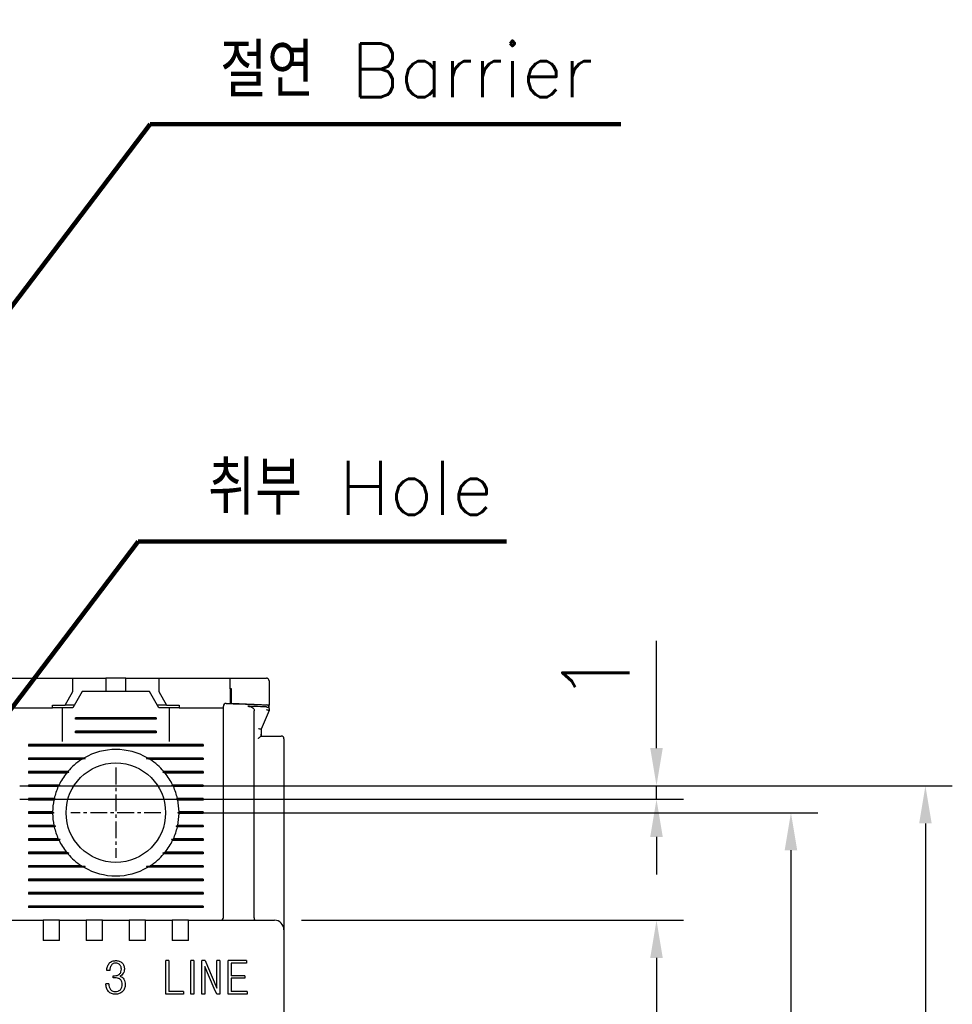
# Model space of a CAD drawing. Extents: x -7 to 1070, y -177 to 578.
# Tile 9 of 22: x 306 to 375, y 403 to 476. Entities that reach past the tile are written whole.
import ezdxf

# ---------------------------------------------------------------- set-up
doc = ezdxf.new("R2010")
doc.units = 0
doc.header["$MEASUREMENT"] = 0
doc.linetypes.add('CENTER', pattern=[2, 1.25, -0.25, 0.25, -0.25])
doc.layers.get('0').update_dxf_attribs({"linetype": 'CONTINUOUS'})
for name, color, linetype in [('cen', 1, 'CENTER'), ('di', 3, 'CONTINUOUS'), ('DIM', 3, 'CONTINUOUS')]:
    doc.layers.add(name, color=color, linetype=linetype)
doc.styles.add('KIM', font='ROMANS.shx', dxfattribs={"height": 5, "bigfont": 'GSG1.shx'})
doc.styles.get("Standard").update_dxf_attribs({"font": 'romans.shx', "height": 2, "bigfont": 'hgs.shx'})
doc.dimstyles.get("Standard").update_dxf_attribs({"dimscale": 0, "dimtxt": 2, "dimasz": 2, "dimexe": 0.5, "dimexo": 0.5, "dimgap": 1, "dimtad": 1, "dimdsep": 46, "dimtxsty": 'Standard', "dimcen": 0, "dimclrd": 3, "dimclre": 3, "dimclrt": 3, "dimadec": 0, "dimazin": 2, "dimtp": 0.1, "dimtm": 0.1, "dimtfac": 1, "dimtmove": 0, "dimatfit": 3, "dimfxl": 0, "dimtolj": 1, "dimarcsym": 0})
doc.dimstyles.new('STANDARD$0', dxfattribs={"dimtxt": 5, "dimasz": 5, "dimexe": 1, "dimexo": 2, "dimgap": 2, "dimtad": 1, "dimdec": 4, "dimzin": 12, "dimdsep": 46, "dimtxsty": 'KIM', "dimcen": -1, "dimdle": 0.1, "dimadec": 0, "dimazin": 0, "dimtfac": 1, "dimtdec": 4, "dimtmove": 0, "dimatfit": 3, "dimfxl": 0, "dimtolj": 1, "dimtzin": 0, "dimarcsym": 0})

# ---------------------------------------------------------------- blocks, each defined once
blk = doc.blocks.new('*D172')
at = {"layer": 'di'}
for p, q in [((318.521, 417.049), (365.456, 417.049)), ((363.456, 414.249), (363.456, 339.849)), ((318.521, 337.049), (365.456, 337.049))]:
    blk.add_line(p, q, dxfattribs=at)
for points in [[(362.989, 414.249), (363.922, 414.249), (363.456, 417.049)], [(362.989, 339.849), (363.922, 339.849), (363.456, 337.049)]]:
    blk.add_solid(points, dxfattribs=at)
at = {"layer": 'di', "insert": (360.456, 377.049), "char_height": 2, "attachment_point": 5, "rotation": 90}
blk.add_mtext('\\A1;80', dxfattribs=at)
blk = doc.blocks.new('*D173')
at = {"layer": 'di'}
for p, q in [((327.045, 409.049), (355.456, 409.049)), ((353.456, 406.249), (353.456, 347.849)), ((327.045, 345.049), (355.456, 345.049))]:
    blk.add_line(p, q, dxfattribs=at)
for points in [[(352.989, 406.249), (353.922, 406.249), (353.456, 409.049)], [(352.989, 347.849), (353.922, 347.849), (353.456, 345.049)]]:
    blk.add_solid(points, dxfattribs=at)
at = {"layer": 'di', "insert": (350.456, 377.049), "char_height": 2, "attachment_point": 5, "rotation": 90}
blk.add_mtext('\\A1;64', dxfattribs=at)
blk = doc.blocks.new('*D174')
at = {"layer": 'di'}
for p, q in [((306.1, 419.049), (375.456, 419.049)), ((373.456, 416.249), (373.456, 337.849)), ((306.021, 335.049), (375.456, 335.049))]:
    blk.add_line(p, q, dxfattribs=at)
for points in [[(372.989, 416.249), (373.922, 416.249), (373.456, 419.049)], [(372.989, 337.849), (373.922, 337.849), (373.456, 335.049)]]:
    blk.add_solid(points, dxfattribs=at)
at = {"layer": 'di', "insert": (370.456, 377.049), "char_height": 2, "attachment_point": 5, "rotation": 90}
blk.add_mtext('\\A1;84', dxfattribs=at)
blk = doc.blocks.new('*D183')
at = {"layer": 'DIM'}
for p, q in [((353.456, 421.849), (353.456, 429.839)), ((306.1, 419.049), (355.456, 419.049)), ((353.456, 418.049), (353.456, 419.049)), ((306.1, 418.049), (355.456, 418.049)), ((353.456, 415.249), (353.456, 412.449))]:
    blk.add_line(p, q, dxfattribs=at)
for points in [[(352.989, 421.849), (353.922, 421.849), (353.456, 419.049)], [(352.989, 415.249), (353.922, 415.249), (353.456, 418.049)]]:
    blk.add_solid(points, dxfattribs=at)
at = {"layer": 'DIM', "insert": (348.956, 427.244), "char_height": 5, "attachment_point": 5, "rotation": 90, "style": 'KIM'}
blk.add_mtext('\\A1;1', dxfattribs=at)

msp = doc.modelspace()

# ---------------------------------------------------------------- linework, layer by layer
for p, q in [((304.745, 427.049), (310.045, 427.049)), ((310.045, 426.049), (310.045, 427.049)), ((310.045, 427.049), (311.995, 427.049)), ((311.995, 427.049), (312.495, 427.049)), ((312.495, 427.049), (312.495, 426.049)), ((313.995, 427.049), (312.495, 427.049)), ((313.995, 426.049), (313.995, 427.049)), ((313.995, 427.049), (314.495, 427.049)), ((314.495, 427.049), (316.445, 427.049)), ((316.445, 427.049), (316.445, 426.049)), ((316.445, 427.049), (321.745, 427.049)), ((321.745, 426.262), (321.745, 427.049)), ((321.745, 426.262), (321.745, 425.163)), ((321.845, 425.159), (321.845, 426.258)), ((324.645, 426.849), (324.645, 425.049)), ((309.468, 425.049), (310.045, 426.049)), ((310.745, 426.049), (310.052, 424.849)), ((315.745, 426.049), (310.745, 426.049)), ((316.438, 424.849), (315.745, 426.049)), ((316.445, 426.049), (317.022, 425.049)), ((305.245, 424.849), (308.545, 424.849)), ((308.545, 425.049), (309.468, 425.049)), ((308.545, 424.849), (308.545, 425.049)), ((309.245, 424.849), (308.545, 424.849)), ((309.245, 424.849), (309.245, 422.349)), ((310.052, 424.849), (309.245, 424.849)), ((310.168, 425.049), (309.468, 425.049)), ((317.022, 425.049), (316.322, 425.049)), ((317.245, 424.849), (316.438, 424.849)), ((317.022, 425.049), (317.945, 425.049)), ((317.245, 422.349), (317.245, 424.849)), ((317.945, 424.849), (317.245, 424.849)), ((317.945, 425.049), (317.945, 424.849)), ((317.945, 424.849), (321.245, 424.849)), ((324.645, 425.049), (321.845, 425.159)), ((324.445, 424.908), (324.452, 424.907)), ((324.645, 424.904), (324.645, 425.049)), ((324.645, 424.776), (324.645, 424.649)), ((310.245, 423.991), (310.245, 424.106)), ((316.245, 424.106), (310.245, 424.106)), ((316.245, 424.049), (310.245, 424.049)), ((316.245, 423.991), (310.245, 423.991)), ((316.245, 424.106), (316.245, 423.991)), ((321.245, 409.249), (321.245, 424.091)), ((323.545, 409.235), (323.545, 424.629)), ((324.645, 424.649), (324.045, 423.249)), ((324.645, 424.649), (324.645, 424.649)), ((324.045, 423.249), (324.045, 422.882)), ((324.045, 423.249), (324.045, 423.249)), ((310.245, 422.991), (310.245, 423.106)), ((316.245, 423.106), (310.245, 423.106)), ((316.245, 423.049), (310.245, 423.049)), ((316.245, 422.991), (310.245, 422.991)), ((316.245, 423.106), (316.245, 422.991)), ((324.044, 422.749), (325.045, 422.749)), ((324.045, 422.882), (324.045, 422.749)), ((325.745, 422.549), (325.745, 409.176)), ((306.745, 422.106), (306.745, 421.991)), ((319.745, 422.106), (306.745, 422.106)), ((319.745, 422.049), (306.745, 422.049)), ((319.745, 421.991), (306.745, 421.991)), ((319.745, 422.106), (319.745, 421.991)), ((310.873, 421.106), (306.745, 421.106)), ((306.745, 421.106), (306.745, 420.991)), ((310.973, 421.049), (306.745, 421.049)), ((310.973, 421.049), (310.686, 420.991)), ((310.873, 421.106), (310.973, 421.049)), ((315.516, 421.049), (315.617, 421.106)), ((315.804, 420.991), (315.516, 421.049)), ((319.745, 421.049), (315.516, 421.049)), ((319.745, 421.106), (315.617, 421.106)), ((319.745, 421.106), (319.745, 420.991)), ((310.686, 420.991), (306.745, 420.991)), ((319.745, 420.991), (315.804, 420.991)), ((309.676, 420.106), (306.745, 420.106)), ((306.745, 420.106), (306.745, 419.991)), ((309.758, 420.049), (306.745, 420.049)), ((309.58, 419.991), (306.745, 419.991)), ((310.845, 419.849), (310.846, 419.865)), ((315.644, 419.865), (315.645, 419.849)), ((319.745, 420.049), (316.732, 420.049)), ((319.745, 420.106), (316.814, 420.106)), ((319.745, 419.991), (316.91, 419.991)), ((319.745, 420.106), (319.745, 419.991)), ((309.019, 419.106), (306.745, 419.106)), ((306.745, 419.106), (306.745, 418.991)), ((309.102, 419.049), (306.745, 419.049)), ((308.965, 418.991), (306.745, 418.991)), ((319.745, 419.049), (317.387, 419.049)), ((319.745, 419.106), (317.47, 419.106)), ((319.745, 418.991), (317.525, 418.991)), ((319.745, 419.106), (319.745, 418.991)), ((308.665, 418.106), (306.745, 418.106)), ((306.745, 418.106), (306.745, 417.991)), ((308.665, 418.106), (308.755, 418.049)), ((317.735, 418.049), (317.824, 418.106)), ((319.745, 418.106), (317.824, 418.106)), ((319.745, 418.106), (319.745, 417.991)), ((308.755, 418.049), (306.745, 418.049)), ((308.64, 417.991), (306.745, 417.991)), ((308.755, 418.049), (308.64, 417.991)), ((317.849, 417.991), (317.735, 418.049)), ((319.745, 418.049), (317.735, 418.049)), ((319.745, 417.991), (317.849, 417.991)), ((308.545, 417.106), (306.745, 417.106)), ((306.745, 417.106), (306.745, 416.991)), ((308.645, 417.049), (306.745, 417.049)), ((308.545, 416.991), (306.745, 416.991)), ((308.545, 417.106), (308.645, 417.049)), ((308.645, 417.049), (308.545, 416.991)), ((317.845, 417.049), (317.945, 417.106)), ((319.745, 417.049), (317.845, 417.049)), ((317.945, 416.991), (317.845, 417.049)), ((319.745, 417.106), (317.945, 417.106)), ((319.745, 416.991), (317.945, 416.991)), ((319.745, 417.106), (319.745, 416.991)), ((308.64, 416.106), (306.745, 416.106)), ((306.745, 416.106), (306.745, 415.991)), ((308.755, 416.049), (306.745, 416.049)), ((308.665, 415.991), (306.745, 415.991)), ((308.64, 416.106), (308.755, 416.049)), ((308.755, 416.049), (308.665, 415.991)), ((317.735, 416.049), (317.849, 416.106)), ((319.745, 416.049), (317.735, 416.049)), ((317.824, 415.991), (317.735, 416.049)), ((319.745, 415.991), (317.824, 415.991)), ((319.745, 416.106), (317.849, 416.106)), ((319.745, 416.106), (319.745, 415.991)), ((308.965, 415.106), (306.745, 415.106)), ((306.745, 415.106), (306.745, 414.991)), ((309.102, 415.049), (306.745, 415.049)), ((309.019, 414.991), (306.745, 414.991)), ((319.745, 415.049), (317.387, 415.049)), ((319.745, 414.991), (317.47, 414.991)), ((319.745, 415.106), (317.525, 415.106)), ((319.745, 415.106), (319.745, 414.991)), ((309.58, 414.106), (306.745, 414.106)), ((306.745, 414.106), (306.745, 413.991)), ((309.758, 414.049), (306.745, 414.049)), ((309.676, 413.991), (306.745, 413.991)), ((310.845, 414.233), (310.845, 414.249)), ((315.645, 414.249), (315.645, 414.233)), ((319.745, 414.049), (316.732, 414.049)), ((319.745, 413.991), (316.814, 413.991)), ((319.745, 414.106), (316.91, 414.106)), ((319.745, 414.106), (319.745, 413.991)), ((310.686, 413.106), (306.745, 413.106)), ((306.745, 413.106), (306.745, 412.991)), ((310.973, 413.049), (306.745, 413.049)), ((310.873, 412.991), (306.745, 412.991)), ((310.686, 413.106), (310.973, 413.049)), ((310.973, 413.049), (310.873, 412.991)), ((315.516, 413.049), (315.804, 413.106)), ((319.745, 413.049), (315.516, 413.049)), ((315.617, 412.991), (315.516, 413.049)), ((319.745, 412.991), (315.617, 412.991)), ((319.745, 413.106), (315.804, 413.106)), ((319.745, 413.106), (319.745, 412.991)), ((306.745, 412.106), (306.745, 411.991)), ((319.745, 412.106), (306.745, 412.106)), ((319.745, 412.049), (306.745, 412.049)), ((319.745, 411.991), (306.745, 411.991)), ((319.745, 412.106), (319.745, 411.991)), ((306.745, 411.106), (306.745, 410.991)), ((319.745, 411.106), (306.745, 411.106)), ((319.745, 411.049), (306.745, 411.049)), ((319.745, 410.991), (306.745, 410.991)), ((319.745, 411.106), (319.745, 410.991)), ((306.745, 410.106), (306.745, 409.991)), ((319.745, 410.106), (306.745, 410.106)), ((319.745, 410.049), (306.745, 410.049)), ((319.745, 410.106), (319.745, 409.991)), ((319.745, 409.991), (306.745, 409.991)), ((293.645, 409.049), (307.845, 409.049)), ((307.845, 409.049), (307.845, 408.357)), ((309.045, 409.049), (307.845, 409.049)), ((309.045, 409.049), (311.045, 409.049)), ((309.045, 408.357), (309.045, 409.049)), ((311.045, 409.049), (311.045, 408.357)), ((312.245, 409.049), (311.045, 409.049)), ((312.245, 409.049), (314.245, 409.049)), ((312.245, 408.357), (312.245, 409.049)), ((314.245, 409.049), (314.245, 408.357)), ((315.445, 409.049), (314.245, 409.049)), ((315.445, 409.049), (317.445, 409.049)), ((315.445, 408.357), (315.445, 409.049)), ((317.445, 409.049), (317.445, 408.357)), ((318.645, 409.049), (317.445, 409.049)), ((318.645, 409.049), (325.045, 409.049)), ((318.645, 408.357), (318.645, 409.049)), ((323.545, 409.235), (323.545, 409.233)), ((325.745, 409.176), (325.745, 408.349)), ((307.845, 408.357), (307.845, 407.549)), ((309.045, 407.549), (309.045, 408.357)), ((311.045, 408.357), (311.045, 407.549)), ((312.245, 407.549), (312.245, 408.357)), ((314.245, 408.357), (314.245, 407.549)), ((315.445, 407.549), (315.445, 408.357)), ((317.445, 408.357), (317.445, 407.549)), ((318.645, 407.549), (318.645, 408.357)), ((325.745, 408.349), (325.745, 345.749)), ((309.045, 407.549), (307.845, 407.549)), ((312.245, 407.549), (311.045, 407.549)), ((315.445, 407.549), (314.245, 407.549)), ((318.645, 407.549), (317.445, 407.549)), ((316.969, 403.549), (316.969, 406.049)), ((317.194, 406.049), (316.969, 406.049)), ((317.194, 406.049), (317.194, 403.741)), ((319.048, 406.052), (318.826, 406.052)), ((318.826, 403.552), (318.826, 406.052)), ((319.048, 406.052), (319.048, 403.552)), ((319.637, 403.549), (319.637, 406.049)), ((319.882, 406.049), (319.637, 406.049)), ((319.882, 406.049), (320.054, 405.632)), ((320.054, 405.632), (320.759, 403.997)), ((320.759, 403.997), (320.759, 406.049)), ((320.983, 406.049), (320.759, 406.049)), ((320.983, 406.049), (320.983, 403.549)), ((321.605, 403.549), (321.605, 406.049)), ((322.969, 406.049), (321.605, 406.049)), ((322.969, 405.856), (321.829, 405.856)), ((321.829, 405.856), (321.829, 404.927)), ((322.969, 406.049), (322.969, 405.856)), ((312.794, 405.312), (312.569, 405.312)), ((313.05, 404.767), (313.05, 404.927)), ((320.567, 403.966), (319.862, 405.6)), ((319.862, 405.6), (319.862, 403.549)), ((322.847, 404.927), (321.829, 404.927)), ((322.847, 404.927), (322.847, 404.735)), ((312.729, 404.318), (312.505, 404.318)), ((322.847, 404.735), (321.829, 404.735)), ((321.829, 404.735), (321.829, 403.741)), ((318.285, 403.549), (316.969, 403.549)), ((318.285, 403.741), (317.194, 403.741)), ((318.285, 403.741), (318.285, 403.549)), ((319.048, 403.552), (318.826, 403.552)), ((319.862, 403.549), (319.637, 403.549)), ((320.755, 403.549), (320.567, 403.966)), ((320.983, 403.549), (320.755, 403.549)), ((323.012, 403.549), (321.605, 403.549)), ((323.012, 403.741), (321.829, 403.741)), ((323.012, 403.741), (323.012, 403.549))]:
    msp.add_line(p, q)
at = {"flags": 128}
for points in [[(321.845, 426.258), (321.832, 426.259), (321.82, 426.259), (321.807, 426.26), (321.795, 426.26), (321.782, 426.261), (321.77, 426.261), (321.757, 426.262), (321.745, 426.262)], [(309.676, 420.106), (309.718, 420.077), (309.758, 420.049)], [(316.732, 420.049), (316.772, 420.077), (316.814, 420.106)], [(309.019, 419.106), (309.085, 419.061), (309.102, 419.049)], [(309.102, 415.049), (309.085, 415.037), (309.019, 414.991)], [(317.47, 414.991), (317.404, 415.037), (317.387, 415.049)], [(309.758, 414.049), (309.718, 414.021), (309.676, 413.991)], [(316.814, 413.991), (316.772, 414.021), (316.732, 414.049)], [(313.05, 404.927), (313.097, 404.925), (313.134, 404.923)], [(313.155, 404.77), (313.096, 404.768), (313.05, 404.767)]]:
    msp.add_lwpolyline(points, dxfattribs=at)
msp.add_circle((313.245, 417.049), 3.7)
for centre, radius, start, end in [((321.445, 424.974), 0.2, 87.92339, 180), ((324.445, 424.857), 0.2, 0, 87.62227), ((325.545, 422.549), 0.2, 0, 90), ((313.245, 417.049), 4.7, 59.69459, 120.30541), ((313.245, 417.049), 4.7, 122.98851, 139.41451), ((313.245, 417.049), 4.7, 40.58549, 57.01149), ((313.245, 417.049), 4.7, 141.24336, 154.03539), ((313.245, 417.049), 4.7, 25.96461, 38.75664), ((313.245, 417.049), 4.7, 155.59098, 166.99418), ((313.245, 417.049), 4.7, 13.00582, 24.40902), ((313.245, 417.049), 4.7, 168.43486, 179.29616), ((313.245, 417.049), 4.7, 0.70384, 11.56514), ((313.245, 417.049), 4.7, 180.70384, 191.56514), ((313.245, 417.049), 4.7, 348.43486, 359.29616), ((313.245, 417.049), 4.7, 193.00582, 204.40902), ((313.245, 417.049), 4.7, 335.59098, 346.99418), ((313.245, 417.049), 4.7, 205.96461, 218.75664), ((313.245, 417.049), 4.7, 321.24336, 334.03539), ((313.245, 417.049), 4.7, 220.58549, 237.01149), ((313.245, 417.049), 4.7, 302.98851, 319.41451), ((313.245, 417.049), 4.7, 239.69459, 300.30541), ((321.045, 409.249), 0.2, 270, 0), ((325.045, 408.349), 0.7, 0, 90)]:
    msp.add_arc(centre, radius, start, end)
for points, knots in [([(321.745, 427.049), (322.458, 427.049), (323.358, 427.049), (324.258, 427.049), (324.445, 427.049)], [0, 0, 0, 0, 0.792364, 1, 1, 1, 1]), ([(324.645, 426.849), (324.638, 426.894), (324.63, 426.95), (324.566, 427.009), (324.532, 427.03), (324.494, 427.044), (324.465, 427.048), (324.449, 427.049), (324.445, 427.049)], [0, 0, 0, 0, 0.582295, 0.707133, 0.83265, 0.904335, 0.976667, 1, 1, 1, 1]), ([(321.245, 424.091), (321.245, 424.125), (321.245, 424.27), (321.245, 424.514), (321.245, 424.768), (321.245, 424.94), (321.245, 424.962), (321.245, 424.974)], [0, 0, 0, 0, 0.071852, 0.304045, 0.536089, 0.768042, 1, 1, 1, 1]), ([(321.452, 425.173), (321.624, 425.167), (322.624, 425.131), (323.624, 425.09), (324.453, 425.057)], [0, 0, 0, 0, 0.17144, 1, 1, 1, 1]), ([(323.067, 424.963), (323.15, 424.954), (323.278, 424.939), (323.424, 424.858), (323.502, 424.778), (323.54, 424.699), (323.543, 424.65), (323.545, 424.629)], [0, 0, 0, 0, 0.386444, 0.5980593, 0.7673494, 0.9030567, 1, 1, 1, 1]), ([(324.445, 424.908), (324.145, 424.92), (323.685, 424.939), (323.226, 424.957), (323.067, 424.963)], [0, 0, 0, 0, 0.652978, 1, 1, 1, 1]), ([(324.445, 424.714), (324.446, 424.713), (324.462, 424.71), (324.501, 424.702), (324.556, 424.688), (324.605, 424.672), (324.638, 424.658), (324.643, 424.652), (324.645, 424.649)], [0, 0, 0, 0, 0.0143064, 0.1552583, 0.3703962, 0.5814888, 0.7907073, 1, 1, 1, 1]), ([(324.452, 424.907), (324.472, 424.906), (324.514, 424.903), (324.568, 424.883), (324.612, 424.854), (324.638, 424.818), (324.645, 424.79), (324.645, 424.777), (324.645, 424.776)], [0, 0, 0, 0, 0.188749, 0.377161, 0.574273, 0.792588, 0.990737, 1, 1, 1, 1]), ([(323.845, 423.313), (323.846, 423.313), (323.862, 423.309), (323.901, 423.301), (323.956, 423.287), (324.005, 423.272), (324.038, 423.258), (324.043, 423.252), (324.045, 423.249)], [0, 0, 0, 0, 0.014303, 0.155269, 0.370412, 0.5815, 0.790723, 1, 1, 1, 1]), ([(323.845, 422.571), (323.846, 422.572), (323.854, 422.581), (323.891, 422.617), (323.948, 422.671), (324, 422.718), (324.032, 422.744), (324.04, 422.747), (324.044, 422.749)], [0, 0, 0, 0, 0.007909, 0.106332, 0.436952, 0.679895, 0.839402, 1, 1, 1, 1]), ([(324.044, 422.749), (324.044, 422.793), (324.045, 422.838), (324.045, 422.881), (324.045, 422.882)], [0, 0, 0, 0, 0.9895606, 1, 1, 1, 1]), ([(325.045, 422.749), (325.101, 422.749), (325.213, 422.749), (325.362, 422.749), (325.475, 422.749), (325.536, 422.749), (325.542, 422.749), (325.545, 422.749)], [0, 0, 0, 0, 0.212947, 0.425872, 0.639421, 0.854292, 1, 1, 1, 1]), ([(309.758, 420.049), (309.74, 420.043), (309.68, 420.024), (309.621, 420.005), (309.58, 419.991)], [0, 0, 0, 0, 0.296334, 1, 1, 1, 1]), ([(316.91, 419.991), (316.868, 420.005), (316.809, 420.024), (316.75, 420.043), (316.732, 420.049)], [0, 0, 0, 0, 0.703666, 1, 1, 1, 1]), ([(309.102, 419.049), (309.099, 419.047), (309.053, 419.028), (309.007, 419.009), (308.965, 418.991)], [0, 0, 0, 0, 0.076336, 1, 1, 1, 1]), ([(317.387, 419.049), (317.393, 419.053), (317.421, 419.072), (317.448, 419.091), (317.47, 419.106)], [0, 0, 0, 0, 0.205242, 1, 1, 1, 1]), ([(317.525, 418.991), (317.483, 419.009), (317.437, 419.028), (317.391, 419.047), (317.387, 419.049)], [0, 0, 0, 0, 0.923664, 1, 1, 1, 1]), ([(308.965, 415.106), (309.007, 415.089), (309.053, 415.069), (309.099, 415.05), (309.102, 415.049)], [0, 0, 0, 0, 0.922333, 1, 1, 1, 1]), ([(317.387, 415.049), (317.391, 415.05), (317.437, 415.069), (317.483, 415.089), (317.525, 415.106)], [0, 0, 0, 0, 0.077667, 1, 1, 1, 1]), ([(309.58, 414.106), (309.621, 414.093), (309.68, 414.073), (309.74, 414.054), (309.758, 414.049)], [0, 0, 0, 0, 0.7026108, 1, 1, 1, 1]), ([(316.732, 414.049), (316.75, 414.054), (316.809, 414.073), (316.868, 414.093), (316.91, 414.106)], [0, 0, 0, 0, 0.2973892, 1, 1, 1, 1]), ([(323.598, 409.049), (323.598, 409.049), (323.595, 409.049), (323.586, 409.052), (323.572, 409.07), (323.558, 409.112), (323.548, 409.167), (323.546, 409.211), (323.545, 409.233)], [0, 0, 0, 0, 0.013217, 0.115338, 0.344001, 0.565226, 0.78254, 1, 1, 1, 1]), ([(312.569, 405.312), (312.577, 405.411), (312.591, 405.61), (312.704, 405.774), (312.76, 405.856)], [0, 0, 0, 0, 0.502485, 1, 1, 1, 1]), ([(312.76, 405.856), (312.791, 405.886), (312.854, 405.947), (313.01, 406.03), (313.141, 406.041), (313.228, 406.049)], [0, 0, 0, 0, 0.251597, 0.501735, 1, 1, 1, 1]), ([(312.914, 405.716), (312.877, 405.654), (312.803, 405.529), (312.797, 405.384), (312.794, 405.312)], [0, 0, 0, 0, 0.496748, 1, 1, 1, 1]), ([(313.23, 405.856), (313.17, 405.851), (313.08, 405.843), (312.975, 405.781), (312.935, 405.738), (312.914, 405.716)], [0, 0, 0, 0, 0.499036, 0.748555, 1, 1, 1, 1]), ([(313.228, 406.049), (313.317, 406.043), (313.451, 406.034), (313.616, 405.963), (313.683, 405.905), (313.717, 405.876)], [0, 0, 0, 0, 0.500587, 0.749875, 1, 1, 1, 1]), ([(313.548, 405.731), (313.527, 405.751), (313.484, 405.791), (313.378, 405.846), (313.289, 405.852), (313.23, 405.856)], [0, 0, 0, 0, 0.2499034, 0.499161, 1, 1, 1, 1]), ([(313.659, 405.4), (313.655, 405.46), (313.649, 405.549), (313.604, 405.661), (313.567, 405.708), (313.548, 405.731)], [0, 0, 0, 0, 0.500512, 0.7499, 1, 1, 1, 1]), ([(313.717, 405.876), (313.744, 405.844), (313.798, 405.781), (313.869, 405.628), (313.878, 405.502), (313.883, 405.418)], [0, 0, 0, 0, 0.249365, 0.498292, 1, 1, 1, 1]), ([(313.134, 404.923), (313.203, 404.927), (313.306, 404.933), (313.437, 404.982), (313.491, 405.024), (313.518, 405.045)], [0, 0, 0, 0, 0.500518, 0.750129, 1, 1, 1, 1]), ([(313.518, 405.045), (313.541, 405.069), (313.586, 405.116), (313.647, 405.235), (313.654, 405.334), (313.659, 405.4)], [0, 0, 0, 0, 0.25034, 0.499811, 1, 1, 1, 1]), ([(313.796, 405.102), (313.761, 405.058), (313.691, 404.97), (313.594, 404.913), (313.545, 404.885)], [0, 0, 0, 0, 0.500746, 1, 1, 1, 1]), ([(313.883, 405.418), (313.88, 405.362), (313.874, 405.25), (313.822, 405.151), (313.796, 405.102)], [0, 0, 0, 0, 0.50203, 1, 1, 1, 1]), ([(312.696, 403.755), (312.665, 403.794), (312.603, 403.874), (312.521, 404.062), (312.511, 404.215), (312.505, 404.318)], [0, 0, 0, 0, 0.248919, 0.497544, 1, 1, 1, 1]), ([(312.729, 404.318), (312.732, 404.241), (312.738, 404.089), (312.817, 403.959), (312.856, 403.894)], [0, 0, 0, 0, 0.502132, 1, 1, 1, 1]), ([(313.578, 404.65), (313.547, 404.671), (313.486, 404.713), (313.342, 404.761), (313.23, 404.766), (313.155, 404.77)], [0, 0, 0, 0, 0.248672, 0.497724, 1, 1, 1, 1]), ([(313.545, 404.885), (313.606, 404.863), (313.726, 404.819), (313.809, 404.721), (313.85, 404.671)], [0, 0, 0, 0, 0.500523, 1, 1, 1, 1]), ([(313.723, 404.277), (313.719, 404.347), (313.712, 404.45), (313.651, 404.577), (313.602, 404.625), (313.578, 404.65)], [0, 0, 0, 0, 0.50017, 0.749372, 1, 1, 1, 1]), ([(313.583, 403.884), (313.606, 403.911), (313.653, 403.965), (313.711, 404.098), (313.718, 404.206), (313.723, 404.277)], [0, 0, 0, 0, 0.249797, 0.498979, 1, 1, 1, 1]), ([(313.947, 404.275), (313.94, 404.178), (313.928, 404.032), (313.843, 403.855), (313.778, 403.782), (313.746, 403.746)], [0, 0, 0, 0, 0.49928, 0.748692, 1, 1, 1, 1]), ([(313.85, 404.671), (313.88, 404.609), (313.94, 404.483), (313.945, 404.344), (313.947, 404.275)], [0, 0, 0, 0, 0.500392, 1, 1, 1, 1]), ([(313.213, 403.549), (313.117, 403.557), (312.973, 403.569), (312.801, 403.656), (312.731, 403.722), (312.696, 403.755)], [0, 0, 0, 0, 0.4994776, 0.7489892, 1, 1, 1, 1]), ([(312.856, 403.894), (312.878, 403.87), (312.923, 403.823), (313.037, 403.756), (313.135, 403.747), (313.201, 403.741)], [0, 0, 0, 0, 0.250679, 0.500117, 1, 1, 1, 1]), ([(313.201, 403.741), (313.271, 403.746), (313.376, 403.754), (313.504, 403.814), (313.557, 403.861), (313.583, 403.884)], [0, 0, 0, 0, 0.499525, 0.748942, 1, 1, 1, 1]), ([(313.746, 403.746), (313.667, 403.686), (313.509, 403.566), (313.312, 403.555), (313.213, 403.549)], [0, 0, 0, 0, 0.498843, 1, 1, 1, 1])]:
    msp.add_open_spline(points, degree=3, knots=knots)
at = {"layer": 'cen'}
for p, q in [((313.245, 420.404), (313.245, 413.694)), ((316.6, 417.049), (309.89, 417.049))]:
    msp.add_line(p, q, dxfattribs=at)

# ---------------------------------------------------------------- texts
at = {"layer": 'di', "char_height": 4, "attachment_point": 7}
for s, insert in [('절연 Barrier', (321.002, 470.253)), ('취부 Hole', (320.102, 439.203))]:
    msp.add_mtext(s, dxfattribs=dict(at, insert=insert))

# ---------------------------------------------------------------- dimensions: what is measured, and where the dimension line sits
at = {"layer": 'di'}
for base, p1, p2, picture, middle in [((373.456, 335.049), (304.1, 419.049), (304.021, 335.049), '*D174', (373.456, 377.049)), ((363.456, 337.049), (316.521, 417.049), (316.521, 337.049), '*D172', (363.456, 377.049)), ((353.456, 345.049), (325.045, 409.049), (325.045, 345.049), '*D173', (353.456, 377.049))]:
    dim = msp.add_linear_dim(base=base, p1=p1, p2=p2, angle=270, dimstyle='STANDARD$0', override={"dimtxt": 3, "dimasz": 2.8, "dimexe": 2, "dimdec": 2, "dimzin": 8, "dimtxsty": 'Standard', "dimcen": 0, "dimclrd": 256, "dimclre": 256, "dimclrt": 256, "dimadec": 2, "dimazin": 2, "dimtfac": 0.6, "dimtdec": 2, "dimtmove": 0, "dimtzin": 8, "dimlwd": 65535, "dimlwe": 65535, "dimarcsym": 1}, dxfattribs=at)
    dim.commit()
    dim.dimension.update_dxf_attribs({"geometry": picture, "text_midpoint": middle, "dimtype": 160})
at = {"layer": 'DIM'}
dim = msp.add_linear_dim(base=(353.456, 419.049), p1=(304.1, 418.049), p2=(304.1, 419.049), angle=90, dimstyle='STANDARD$0', override={"dimtxt": 3, "dimasz": 2.8, "dimexe": 2, "dimdec": 2, "dimzin": 8, "dimcen": 0, "dimclrd": 256, "dimclre": 256, "dimclrt": 256, "dimadec": 2, "dimazin": 2, "dimtfac": 0.6, "dimtdec": 2, "dimtzin": 8, "dimlwd": 65535, "dimlwe": 65535, "dimarcsym": 1}, dxfattribs=at)
dim.commit()
dim.dimension.update_dxf_attribs({"geometry": '*D183', "text_midpoint": (348.956, 427.244)})

# ---------------------------------------------------------------- leaders
at = {"layer": 'di', "annotation_type": 0, "has_hookline": 1, "hookline_direction": 0}
for points, text_width in [([(301.645, 449.637), (315.802, 468.253), (319.002, 468.253)], 29.81), ([(300.745, 418.587), (314.902, 437.203), (318.102, 437.203)], 22.19)]:
    msp.add_leader(points, dimstyle='Standard', override={"dimscale": 1, "dimtxt": 4, "dimasz": 3.2, "dimexe": 2, "dimexo": 2, "dimgap": 2, "dimclrd": 256, "dimclre": 256, "dimclrt": 256, "dimadec": 2, "dimtfac": 0.6, "dimlwd": 65535, "dimlwe": 65535, "dimarcsym": 1}, dxfattribs=dict(at, text_width=text_width))

doc.saveas('drawing.dxf')
